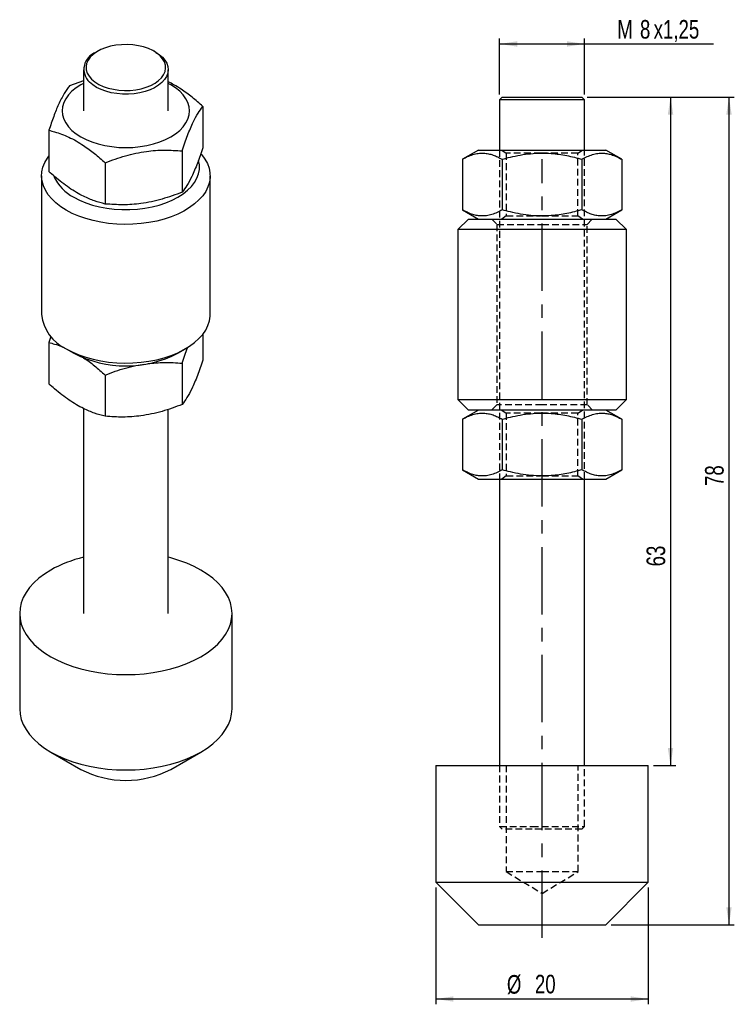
# Model space of a CAD drawing. Extents: x 24.1 to 91.4, y 49.2 to 142.
import ezdxf

# ---------------------------------------------------------------- set-up
doc = ezdxf.new("R2010")
doc.units = 0
doc.header["$LTSCALE"] = 0.5
doc.linetypes.add('CENTERX2', pattern=[20.32, 12.7, -2.54, 2.54, -2.54])
doc.linetypes.add('HIDDEN', pattern=[1.905, 1.27, -0.635])
doc.layers.get('0').update_dxf_attribs({"linetype": 'CONTINUOUS'})
doc.layers.add('FORMATO', color=179, linetype='CONTINUOUS')
doc.styles.add('SLDTEXTSTYLE0', font='TXT', dxfattribs={"width": 0.75})
doc.dimstyles.new('SLDDIMSTYLE0', dxfattribs={"dimtxt": 1.75, "dimasz": 1.651, "dimexe": 0, "dimexo": 0.0625, "dimgap": 0.4375, "dimtad": 1, "dimdec": 3, "dimrnd": 1e-09, "dimzin": 12, "dimtxsty": 'SLDTEXTSTYLE0', "dimsah": 1, "dimcen": 0.09, "dimazin": 3, "dimtfac": 1, "dimtdec": 3, "dimtofl": 0, "dimtmove": 0, "dimatfit": 3, "dimtolj": 1, "dimtzin": 12})

# ---------------------------------------------------------------- blocks, each defined once
blk = doc.blocks.new('_D')
at = {"layer": 'FORMATO'}
for p, q in [((69.321, 134.913), (69.321, 140.163)), ((77.321, 134.913), (77.321, 140.163)), ((69.321, 139.663), (77.321, 139.663)), ((77.321, 139.663), (89.481, 139.663))]:
    blk.add_line(p, q, dxfattribs=at)
for points in [[(69.321, 139.663), (70.972, 139.409), (70.972, 139.917)], [(77.321, 139.663), (75.67, 139.917), (75.67, 139.409)]]:
    blk.add_solid(points, dxfattribs=at)
at = {"layer": 'FORMATO', "char_height": 1.75, "attachment_point": 1, "style": 'SLDTEXTSTYLE0'}
for s, insert in [('M', (80.398, 141.919)), ('8', (82.541, 141.919)), ('x1,25', (83.834, 141.919))]:
    blk.add_mtext(s, dxfattribs=dict(at, insert=insert))
blk = doc.blocks.new('_D_1')
at = {"layer": 'FORMATO'}
for p, q in [((77.571, 134.663), (91.426, 134.663)), ((90.926, 134.663), (90.926, 56.663)), ((79.821, 56.663), (91.426, 56.663))]:
    blk.add_line(p, q, dxfattribs=at)
for points in [[(90.926, 134.663), (90.672, 133.012), (91.18, 133.012)], [(90.926, 56.663), (91.18, 58.314), (90.672, 58.314)]]:
    blk.add_solid(points, dxfattribs=at)
at = {"layer": 'FORMATO', "insert": (88.671, 98.009), "char_height": 1.75, "attachment_point": 1, "rotation": 90, "style": 'SLDTEXTSTYLE0'}
blk.add_mtext('78', dxfattribs=at)
blk = doc.blocks.new('_D_2')
at = {"layer": 'FORMATO'}
for p, q in [((63.321, 60.163), (63.321, 49.163)), ((83.321, 60.163), (83.321, 49.163)), ((83.321, 49.663), (63.321, 49.663))]:
    blk.add_line(p, q, dxfattribs=at)
for points in [[(63.321, 49.663), (64.972, 49.409), (64.972, 49.917)], [(83.321, 49.663), (81.67, 49.917), (81.67, 49.409)]]:
    blk.add_solid(points, dxfattribs=at)
at = {"layer": 'FORMATO', "char_height": 1.75, "attachment_point": 1, "style": 'SLDTEXTSTYLE0'}
for s, insert in [('%%c', (70.003, 51.919)), ('20', (72.642, 51.946))]:
    blk.add_mtext(s, dxfattribs=dict(at, insert=insert))
blk = doc.blocks.new('_D_3')
at = {"layer": 'FORMATO'}
for p, q in [((77.571, 134.663), (85.919, 134.663)), ((85.419, 134.663), (85.419, 71.663)), ((83.821, 71.663), (85.919, 71.663))]:
    blk.add_line(p, q, dxfattribs=at)
for points in [[(85.419, 134.663), (85.165, 133.012), (85.673, 133.012)], [(85.419, 71.663), (85.673, 73.314), (85.165, 73.314)]]:
    blk.add_solid(points, dxfattribs=at)
at = {"layer": 'FORMATO', "insert": (83.163, 90.434), "char_height": 1.75, "attachment_point": 1, "rotation": 90, "style": 'SLDTEXTSTYLE0'}
blk.add_mtext('63', dxfattribs=at)

msp = doc.modelspace()

# ---------------------------------------------------------------- linework, layer by layer
at = {"color": 7, "linetype": 'CONTINUOUS'}
for p, q in [((31.4564, 138.9749), (31.2796, 138.8728)), ((36.9373, 138.8728), (36.7605, 138.9749)), ((30.1085, 137.2402), (30.1085, 133.3617)), ((38.1085, 133.3617), (38.1085, 137.2402)), ((30.1085, 136.175), (28.8012, 135.7157)), ((69.5706, 134.6632), (69.3206, 134.4132)), ((69.5706, 134.6632), (72.3993, 134.6632)), ((72.3993, 134.6632), (77.0706, 134.6632)), ((77.3206, 134.4132), (77.0706, 134.6632)), ((41.3583, 133.7733), (41.3583, 129.8854)), ((69.3206, 134.4132), (69.3206, 129.6632)), ((72.3379, 134.4132), (69.3206, 134.4132)), ((77.3206, 134.4132), (72.3379, 134.4132)), ((77.3206, 129.6632), (77.3206, 134.4132)), ((26.8586, 131.5305), (26.8586, 127.6425)), ((39.4157, 129.5881), (39.4157, 125.7001)), ((67.3206, 129.6632), (65.8151, 128.794)), ((67.3206, 129.6632), (79.3206, 129.6632)), ((80.8262, 128.794), (79.3206, 129.6632)), ((32.1659, 128.4667), (32.1659, 124.5787)), ((65.8151, 128.794), (65.8151, 124.0325)), ((69.5678, 128.794), (69.5678, 124.0325)), ((77.0734, 128.794), (77.0734, 124.0325)), ((80.8262, 128.794), (80.8262, 124.0325)), ((26.171, 127.2376), (26.171, 114.173)), ((42.046, 114.173), (42.046, 127.2376)), ((65.8151, 124.0325), (67.3206, 123.1632)), ((79.3206, 123.1632), (80.8262, 124.0325)), ((66.3831, 123.1632), (65.3831, 122.1632)), ((66.3831, 123.1632), (73.3206, 123.1632)), ((73.3206, 123.1632), (80.2581, 123.1632)), ((81.2581, 122.1632), (80.2581, 123.1632)), ((65.3831, 122.1632), (65.3831, 106.1632)), ((73.3206, 122.1632), (65.3831, 122.1632)), ((81.2581, 122.1632), (73.3206, 122.1632)), ((81.2581, 106.1632), (81.2581, 122.1632)), ((41.3583, 112.3073), (41.3583, 109.8801)), ((27.0546, 112.0911), (26.8586, 111.5252)), ((26.8586, 111.5252), (26.8586, 107.6372)), ((28.4949, 110.9334), (29.2021, 110.525)), ((39.0148, 110.525), (39.722, 110.9334)), ((39.4157, 109.5829), (39.4157, 105.6949)), ((32.1659, 108.4614), (32.1659, 104.5734)), ((65.3831, 106.1632), (66.3831, 105.1632)), ((65.3831, 106.1632), (73.3206, 106.1632)), ((73.3206, 106.1632), (81.2581, 106.1632)), ((80.2581, 105.1632), (81.2581, 106.1632)), ((30.1085, 105.3137), (30.1085, 86.0023)), ((38.1085, 86.0023), (38.1085, 105.2278)), ((67.3206, 105.1632), (65.8151, 104.294)), ((73.3206, 105.1632), (66.3831, 105.1632)), ((80.2581, 105.1632), (73.3206, 105.1632)), ((80.8262, 104.294), (79.3206, 105.1632)), ((65.8151, 104.294), (65.8151, 99.5325)), ((69.5678, 104.294), (69.5678, 99.5325)), ((77.0734, 104.294), (77.0734, 99.5325)), ((80.8262, 104.294), (80.8262, 99.5325)), ((65.8151, 99.5325), (67.3206, 98.6632)), ((79.3206, 98.6632), (80.8262, 99.5325)), ((67.3206, 98.6632), (79.3206, 98.6632)), ((69.3206, 98.6632), (69.3206, 71.6632)), ((77.3206, 71.6632), (77.3206, 98.6632)), ((24.1085, 86.0023), (24.1085, 77.0204)), ((44.1085, 77.0204), (44.1085, 86.0023)), ((27.0362, 72.939), (29.8651, 71.3054)), ((38.3518, 71.3054), (41.1807, 72.939)), ((63.3206, 71.6632), (63.3206, 60.6632)), ((63.3206, 71.6632), (83.3206, 71.6632)), ((83.3206, 60.6632), (83.3206, 71.6632)), ((63.3206, 60.6632), (67.3206, 56.6632)), ((63.3206, 60.6632), (83.3206, 60.6632)), ((79.3206, 56.6632), (83.3206, 60.6632)), ((67.3206, 56.6632), (79.3206, 56.6632))]:
    msp.add_line(p, q, dxfattribs=at)
at = {"color": 7, "linetype": 'HIDDEN'}
for p, q in [((69.3206, 129.6632), (69.3206, 98.6632)), ((69.53, 129.6632), (69.9456, 129.3723)), ((73.1965, 129.3723), (69.9456, 129.3723)), ((69.9456, 129.3723), (69.9456, 123.4542)), ((76.6956, 129.3723), (73.2441, 129.3723)), ((76.6956, 129.3723), (77.1112, 129.6632)), ((76.6956, 123.4542), (76.6956, 129.3723)), ((77.3206, 98.6632), (77.3206, 129.6632)), ((69.9456, 123.4542), (69.53, 123.1632)), ((69.9456, 123.4542), (73.1805, 123.4542)), ((73.2771, 123.4542), (76.6956, 123.4542)), ((77.1112, 123.1632), (76.6956, 123.4542)), ((68.5706, 123.1632), (69.0706, 122.6632)), ((69.0706, 122.6632), (73.3206, 122.6632)), ((69.0706, 122.6632), (69.0706, 105.6632)), ((73.3206, 122.6632), (77.5706, 122.6632)), ((77.5706, 122.6632), (78.0706, 123.1632)), ((77.5706, 105.6632), (77.5706, 122.6632)), ((69.0706, 105.6632), (68.5706, 105.1632)), ((73.3206, 105.6632), (69.0706, 105.6632)), ((69.53, 105.1632), (69.9456, 104.8723)), ((73.1965, 104.8723), (69.9456, 104.8723)), ((69.9456, 104.8723), (69.9456, 98.9542)), ((76.6956, 104.8723), (73.2441, 104.8723)), ((77.5706, 105.6632), (73.3206, 105.6632)), ((76.6956, 104.8723), (77.1112, 105.1632)), ((76.6956, 98.9542), (76.6956, 104.8723)), ((78.0706, 105.1632), (77.5706, 105.6632)), ((69.9456, 98.9542), (69.53, 98.6632)), ((69.9456, 98.9542), (73.1805, 98.9542)), ((73.2771, 98.9542), (76.6956, 98.9542)), ((77.1112, 98.6632), (76.6956, 98.9542)), ((69.3206, 71.6632), (69.3206, 65.9132)), ((69.9206, 71.6632), (69.9206, 61.6632)), ((76.7206, 61.6632), (76.7206, 71.6632)), ((77.3206, 65.9132), (77.3206, 71.6632)), ((69.3206, 65.9132), (72.3379, 65.9132)), ((69.3206, 65.9132), (69.5706, 65.6632)), ((72.3379, 65.9132), (77.3206, 65.9132)), ((77.0706, 65.6632), (77.3206, 65.9132)), ((72.3993, 65.6632), (69.5706, 65.6632)), ((77.0706, 65.6632), (72.3993, 65.6632)), ((69.9206, 61.6632), (73.3206, 61.6632)), ((69.9206, 61.6632), (73.3206, 59.6203)), ((73.3206, 61.6632), (76.7206, 61.6632)), ((73.3206, 59.6203), (76.7206, 61.6632))]:
    msp.add_line(p, q, dxfattribs=at)
at = {"color": 7, "linetype": 'CONTINUOUS', "flags": 128}
for points in [[(30.8866, 136.3366), (31.1925, 136.0832), (31.5577, 135.8575), (31.9749, 135.6641), (32.4355, 135.5069), (32.9302, 135.3892), (33.4488, 135.3133), (33.9809, 135.2808), (34.5156, 135.2923), (35.042, 135.3477), (35.5493, 135.4457), (36.0274, 135.5845), (36.4664, 135.761), (36.8573, 135.9719), (37.1924, 136.2127), (37.4646, 136.4786), (37.6685, 136.7642), (37.8, 137.0636), (37.8563, 137.3707), (37.8363, 137.6794), (37.7404, 137.9833), (37.5706, 138.2762), (37.3303, 138.5521), (37.0244, 138.8056), (36.6592, 139.0313), (36.242, 139.2247), (35.7814, 139.3818), (35.2867, 139.4996), (34.7681, 139.5755), (34.236, 139.608), (33.7013, 139.5964), (33.175, 139.5411), (32.6676, 139.443), (32.1895, 139.3043), (31.7505, 139.1277), (31.3596, 138.9169), (31.0245, 138.676), (30.7523, 138.4101), (30.5484, 138.1246), (30.4169, 137.8252), (30.3606, 137.518), (30.3806, 137.2094), (30.4765, 136.9055), (30.6463, 136.6126), (30.8866, 136.3366)], [(36.9373, 138.8728), (37.2344, 138.681), (37.5451, 138.4219), (37.7918, 138.1407), (37.9699, 137.8428), (38.076, 137.5336), (38.1083, 137.219), (38.066, 136.9048), (37.95, 136.5968), (37.7625, 136.3009), (37.5069, 136.0224), (37.188, 135.7666), (36.8117, 135.5382), (36.3851, 135.3416), (35.916, 135.1803), (35.4133, 135.0574), (34.8863, 134.9752), (34.3448, 134.9351), (33.7988, 134.938), (33.2587, 134.9838), (32.7344, 135.0716), (32.2356, 135.1998), (31.7718, 135.366), (31.3515, 135.5672), (30.9825, 135.7995), (30.6718, 136.0586), (30.6718, 136.0586)], [(30.1085, 135.9434), (29.8658, 135.8109), (29.4175, 135.5213), (29.0281, 135.2045), (28.7026, 134.8645), (28.4452, 134.5057), (28.2589, 134.1324), (28.1462, 133.7495), (28.1085, 133.3617), (28.1462, 132.9739), (28.2589, 132.5909), (28.4452, 132.2177), (28.7026, 131.8588), (29.0281, 131.5189), (29.4175, 131.2021), (29.8658, 130.9125), (30.3675, 130.6536), (30.9163, 130.4289), (31.5052, 130.241), (32.1268, 130.0923), (32.7733, 129.9848), (33.4367, 129.9197), (34.1085, 129.8979), (34.7802, 129.9197), (35.4436, 129.9848), (36.0901, 130.0923), (36.7118, 130.241), (37.3006, 130.4289), (37.8494, 130.6536), (38.3511, 130.9125), (38.7994, 131.2021), (39.1888, 131.5189), (39.5143, 131.8588), (39.7718, 132.2177), (39.958, 132.5909), (40.0707, 132.9739), (40.1085, 133.3617), (40.0707, 133.7495), (39.958, 134.1324), (39.7718, 134.5057), (39.5143, 134.8645), (39.1888, 135.2045), (38.7994, 135.5213), (38.3511, 135.8109), (38.1085, 135.9434)], [(28.4958, 123.9975), (27.9803, 124.3253), (27.522, 124.6804), (27.1252, 125.0593), (26.7936, 125.4585), (26.5304, 125.8744), (26.3378, 126.303), (26.2178, 126.7403), (26.1715, 127.1823), (26.1993, 127.6247), (26.301, 128.0636), (26.4755, 128.4947), (26.7213, 128.9141), (26.8586, 129.1033)], [(41.18, 129.3188), (41.2658, 129.2186), (41.5636, 128.8106), (41.7918, 128.3879), (41.9482, 127.9544), (42.0315, 127.5143), (42.0407, 127.0716), (41.9759, 126.6304), (41.8377, 126.1949), (41.6273, 125.7691), (41.3467, 125.357), (40.9985, 124.9625), (40.5859, 124.5892), (40.1129, 124.2407), (39.5839, 123.9202), (39.0037, 123.6306), (38.3778, 123.3747), (37.712, 123.1548), (37.0126, 122.9731), (36.2861, 122.8312), (35.5392, 122.7305), (34.779, 122.6718), (34.0125, 122.6557), (33.247, 122.6825), (32.4894, 122.7517), (31.747, 122.8629), (31.0267, 123.0149), (30.3351, 123.2063), (29.6787, 123.4353), (29.0637, 123.6999), (28.4958, 123.9975)], [(29.2029, 125.2222), (29.7425, 124.9417), (30.33, 124.6953), (30.9589, 124.4857), (31.6223, 124.3152), (32.3129, 124.1857), (33.0232, 124.0985), (33.7454, 124.0547), (34.4715, 124.0547), (35.1937, 124.0985), (35.904, 124.1857), (36.5946, 124.3152), (37.258, 124.4857), (37.8869, 124.6953), (38.4744, 124.9417), (39.014, 125.2222), (39.4999, 125.5338), (39.9267, 125.8729), (40.2898, 126.236), (40.5852, 126.6189), (40.8096, 127.0176), (40.9605, 127.4276), (41.0364, 127.8446), (41.0364, 128.2638), (40.9605, 128.6807), (40.9599, 128.6829)], [(28.4958, 110.9328), (29.0637, 110.6353), (29.6787, 110.3707), (30.3351, 110.1416), (31.0267, 109.9502), (31.747, 109.7982), (32.4894, 109.6871), (33.247, 109.6178), (34.0125, 109.5911), (34.779, 109.6071), (35.5392, 109.6658), (36.2861, 109.7666), (37.0126, 109.9085), (37.712, 110.0902), (38.3778, 110.31), (39.0037, 110.5659), (39.5839, 110.8555), (40.1129, 111.1761), (40.5859, 111.5246), (40.9985, 111.8979), (41.3467, 112.2924), (41.6273, 112.7044), (41.8377, 113.1302), (41.9759, 113.5657), (42.0407, 114.0069), (42.046, 114.173)], [(27.0374, 90.0843), (26.448, 89.713), (25.9169, 89.3135), (25.4482, 88.8887), (25.0454, 88.442), (24.7115, 87.9767), (24.4492, 87.4964), (24.2604, 87.0048), (24.1465, 86.5054), (24.1085, 86.0023), (24.1465, 85.4992), (24.2604, 84.9999), (24.4492, 84.5082), (24.7115, 84.0279), (25.0454, 83.5626), (25.4482, 83.1159), (25.9169, 82.6911), (26.448, 82.2916), (27.0374, 81.9203), (27.6806, 81.58), (28.3727, 81.2734), (29.1085, 81.0028), (29.8823, 80.7703), (30.6883, 80.5776), (31.5203, 80.4261), (32.372, 80.3171), (33.2369, 80.2514), (34.1085, 80.2294), (34.98, 80.2514), (35.8449, 80.3171), (36.6966, 80.4261), (37.5287, 80.5776), (38.3346, 80.7703), (39.1085, 81.0028), (39.8442, 81.2734), (40.5363, 81.58), (41.1795, 81.9203), (41.7689, 82.2916), (42.3, 82.6911), (42.7687, 83.1159), (43.1715, 83.5626), (43.5054, 84.0279), (43.7677, 84.5082), (43.9565, 84.9999), (44.0704, 85.4992), (44.1085, 86.0023), (44.0704, 86.5054), (43.9565, 87.0048), (43.7677, 87.4964), (43.5054, 87.9767), (43.1715, 88.442), (42.7687, 88.8887), (42.3, 89.3135), (41.7689, 89.713), (41.1795, 90.0843), (40.5363, 90.4246), (39.8442, 90.7312), (39.1085, 91.0018), (38.3346, 91.2343), (38.1085, 91.2932)], [(24.1085, 77.0204), (24.1465, 76.5172), (24.2604, 76.0179), (24.4492, 75.5262), (24.7115, 75.0459), (25.0454, 74.5806), (25.4482, 74.1339), (25.9169, 73.7092), (26.448, 73.3096), (27.0374, 72.9383), (27.6806, 72.5981), (28.3727, 72.2915), (29.1085, 72.0209), (29.8823, 71.7884), (30.6883, 71.5956), (31.5203, 71.4442), (32.372, 71.3352), (33.2369, 71.2694), (34.1085, 71.2475), (34.98, 71.2694), (35.8449, 71.3352), (36.6966, 71.4442), (37.5287, 71.5956), (38.3346, 71.7884), (39.1085, 72.0209), (39.8442, 72.2915), (40.5363, 72.5981), (41.1795, 72.9383), (41.7689, 73.3096), (42.3, 73.7092), (42.7687, 74.1339), (43.1715, 74.5806), (43.5054, 75.0459), (43.7677, 75.5262), (43.9565, 76.0179), (44.0704, 76.5172), (44.1085, 77.0204)]]:
    msp.add_lwpolyline(points, dxfattribs=at)
at = {"color": 7, "linetype": 'CONTINUOUS'}
for centre, radius, start, end in [((31.8591, 137.2749), 1.6997, 109.935795, 225.691685), ((31.0371, 128.8353), 4.052, 203.992149, 243.084348), ((30.1119, 114.5465), 3.9586, 185.414778, 245.905363), ((34.1084, 119.9592), 10.6338, 242.528031, 297.477344), ((32.9737, 79.509), 12.1276, 103.665897, 119.307062), ((34.1085, 79.4399), 9.1748, 242.45152, 297.54848)]:
    msp.add_arc(centre, radius, start, end, dxfattribs=at)
for points, knots in [([(28.8012, 135.7157), (28.7173, 135.6071), (28.5495, 135.3898), (28.291, 134.9882), (28.0277, 134.5144), (27.6983, 133.8279), (27.3039, 132.8559), (27.008, 131.975), (26.8586, 131.5305)], [0, 0, 0, 0, 0.13233613, 0.26463485, 0.39989307, 0.53512688, 0.76543345, 1, 1, 1, 1]), ([(41.3583, 133.7733), (41.0249, 134.0682), (40.3549, 134.6608), (39.4416, 135.3301), (38.689, 135.8011), (38.2857, 136.0033), (38.1085, 136.0922)], [0, 0, 0, 0, 0.31432835, 0.63169369, 0.83807849, 1, 1, 1, 1]), ([(39.4157, 129.5881), (39.4996, 129.8411), (39.6674, 130.347), (39.9259, 131.059), (40.1892, 131.7199), (40.5186, 132.4526), (40.913, 133.1802), (41.2089, 133.5744), (41.3583, 133.7733)], [0, 0, 0, 0, 0.1323361, 0.2646349, 0.3998931, 0.5351269, 0.7654335, 1, 1, 1, 1]), ([(26.8586, 131.5305), (27.0374, 131.4843), (27.4346, 131.3816), (28.0604, 131.1703), (28.7399, 130.8868), (29.4307, 130.5306), (30.2397, 130.0321), (31.1589, 129.3565), (31.8289, 128.7644), (32.1659, 128.4667)], [0, 0, 0, 0, 0.10324025, 0.22946081, 0.35564824, 0.48492264, 0.61419372, 0.80599228, 1, 1, 1, 1]), ([(32.1659, 128.4667), (32.4791, 128.5873), (33.1054, 128.8285), (34.0699, 129.1329), (35.0527, 129.3785), (36.2819, 129.5917), (37.754, 129.6972), (38.8584, 129.6247), (39.4157, 129.5881)], [0, 0, 0, 0, 0.13233613, 0.26463485, 0.39989307, 0.53512688, 0.76543345, 1, 1, 1, 1]), ([(41.3583, 129.8854), (41.2743, 129.6324), (41.1065, 129.1265), (40.8481, 128.4145), (40.5847, 127.7535), (40.2554, 127.0209), (39.8609, 126.2932), (39.565, 125.899), (39.4157, 125.7001)], [0, 0, 0, 0, 0.1323361, 0.2646349, 0.3998931, 0.5351269, 0.7654335, 1, 1, 1, 1]), ([(65.8151, 128.794), (65.9772, 128.8824), (66.3014, 129.0591), (66.8007, 129.2493), (67.3094, 129.3636), (67.7996, 129.3863), (68.2634, 129.3275), (68.7011, 129.2071), (69.1368, 129.0306), (69.4242, 128.8729), (69.5678, 128.794)], [0, 0, 0, 0, 0.1323039, 0.2645704, 0.3997957, 0.5349965, 0.6501888, 0.7653989, 0.8826881, 1, 1, 1, 1]), ([(69.5678, 128.794), (69.8206, 128.8638), (70.3824, 129.0189), (71.2674, 129.2026), (72.2283, 129.3357), (73.2053, 129.3879), (74.3493, 129.3493), (75.6494, 129.1719), (76.5969, 128.9204), (77.0734, 128.794)], [0, 0, 0, 0, 0.10324025, 0.22946081, 0.35564824, 0.48492264, 0.61419372, 0.80599228, 1, 1, 1, 1]), ([(77.0734, 128.794), (77.2355, 128.8824), (77.5597, 129.0591), (78.059, 129.2493), (78.5677, 129.3636), (79.058, 129.3863), (79.5217, 129.3275), (79.9594, 129.2071), (80.3951, 129.0306), (80.6825, 128.8729), (80.8262, 128.794)], [0, 0, 0, 0, 0.1323039, 0.2645704, 0.39979567, 0.53499654, 0.65018875, 0.76539893, 0.88268812, 1, 1, 1, 1]), ([(32.1659, 124.5787), (31.8325, 124.6689), (31.1625, 124.8502), (30.249, 125.2329), (29.4481, 125.6631), (28.763, 126.0983), (28.0775, 126.6014), (27.4402, 127.1214), (27.0374, 127.4824), (26.8586, 127.6425)], [0, 0, 0, 0, 0.19197515, 0.38580513, 0.51185406, 0.63790536, 0.76731432, 0.8967598, 1, 1, 1, 1]), ([(39.4157, 125.7001), (39.1025, 125.5795), (38.4761, 125.3383), (37.5116, 125.0339), (36.5288, 124.7883), (35.2996, 124.5751), (33.8275, 124.4696), (32.7231, 124.5421), (32.1659, 124.5787)], [0, 0, 0, 0, 0.1323361, 0.2646349, 0.3998931, 0.5351269, 0.7654335, 1, 1, 1, 1]), ([(69.5678, 124.0325), (69.4057, 123.9441), (69.0815, 123.7674), (68.5822, 123.5772), (68.0735, 123.4629), (67.5833, 123.4402), (67.1195, 123.499), (66.6818, 123.6194), (66.2461, 123.7959), (65.9587, 123.9536), (65.8151, 124.0325)], [0, 0, 0, 0, 0.1323039, 0.2645704, 0.3997957, 0.5349965, 0.6501888, 0.7653989, 0.8826881, 1, 1, 1, 1]), ([(77.0734, 124.0325), (76.6019, 123.9073), (75.6545, 123.6557), (74.3626, 123.4785), (73.2299, 123.439), (72.261, 123.4877), (71.2916, 123.6191), (70.3903, 123.8055), (69.8206, 123.9627), (69.5678, 124.0325)], [0, 0, 0, 0, 0.19197515, 0.38580513, 0.51185406, 0.63790536, 0.76731432, 0.8967598, 1, 1, 1, 1]), ([(80.8262, 124.0325), (80.664, 123.9441), (80.3398, 123.7674), (79.8405, 123.5772), (79.3319, 123.4629), (78.8416, 123.4402), (78.3778, 123.499), (77.9401, 123.6194), (77.5044, 123.7959), (77.2171, 123.9536), (77.0734, 124.0325)], [0, 0, 0, 0, 0.1323039, 0.2645704, 0.3997957, 0.5349965, 0.6501888, 0.7653989, 0.8826881, 1, 1, 1, 1]), ([(26.8586, 111.5252), (27.0374, 111.4784), (27.4348, 111.3745), (27.9191, 111.2194), (28.2265, 111.0872), (28.309, 111.0517)], [0, 0, 0, 0, 0.3743759, 0.8320844, 1, 1, 1, 1]), ([(39.4157, 109.5829), (39.4997, 109.8346), (39.6676, 110.338), (39.8459, 110.8438), (39.9403, 111.079), (39.9482, 111.0988)], [0, 0, 0, 0, 0.4781671, 0.9561991, 1, 1, 1, 1]), ([(30.048, 110.1339), (30.0742, 110.1178), (30.4447, 109.8911), (31.1587, 109.3452), (31.8289, 108.7572), (32.1659, 108.4614)], [0, 0, 0, 0, 0.0365376, 0.5155104, 1, 1, 1, 1]), ([(32.1659, 108.4614), (32.4791, 108.5822), (33.1054, 108.8236), (34.07, 109.1264), (34.994, 109.3632), (35.5988, 109.4594), (35.8716, 109.5028)], [0, 0, 0, 0, 0.25893582, 0.51779843, 0.78245175, 1, 1, 1, 1]), ([(36.1699, 109.5421), (36.6942, 109.5932), (37.7938, 109.7002), (38.8586, 109.6232), (39.4157, 109.5829)], [0, 0, 0, 0, 0.47674986, 1, 1, 1, 1]), ([(41.3583, 109.8801), (41.2743, 109.6271), (41.1065, 109.1212), (40.8481, 108.4092), (40.5847, 107.7483), (40.2554, 107.0156), (39.8609, 106.288), (39.565, 105.8938), (39.4157, 105.6949)], [0, 0, 0, 0, 0.1323361, 0.2646349, 0.3998931, 0.5351269, 0.7654335, 1, 1, 1, 1]), ([(32.1659, 104.5734), (31.8325, 104.6637), (31.1625, 104.845), (30.249, 105.2277), (29.4481, 105.6578), (28.763, 106.093), (28.0775, 106.5961), (27.4402, 107.1162), (27.0374, 107.4771), (26.8586, 107.6372)], [0, 0, 0, 0, 0.19197515, 0.38580513, 0.51185406, 0.63790536, 0.76731432, 0.8967598, 1, 1, 1, 1]), ([(39.4157, 105.6949), (39.1025, 105.5743), (38.4761, 105.3331), (37.5116, 105.0287), (36.5288, 104.7831), (35.2996, 104.5698), (33.8275, 104.4643), (32.7231, 104.5368), (32.1659, 104.5734)], [0, 0, 0, 0, 0.13233613, 0.26463485, 0.39989307, 0.53512688, 0.76543345, 1, 1, 1, 1]), ([(65.8151, 104.294), (65.9772, 104.3824), (66.3014, 104.5591), (66.8007, 104.7493), (67.3094, 104.8636), (67.7996, 104.8863), (68.2634, 104.8275), (68.7011, 104.7071), (69.1368, 104.5306), (69.4242, 104.3729), (69.5678, 104.294)], [0, 0, 0, 0, 0.1323039, 0.2645704, 0.3997957, 0.5349965, 0.6501888, 0.7653989, 0.8826881, 1, 1, 1, 1]), ([(69.5678, 104.294), (69.8206, 104.3638), (70.3824, 104.5189), (71.2674, 104.7026), (72.2283, 104.8357), (73.2053, 104.8879), (74.3493, 104.8493), (75.6494, 104.6719), (76.5969, 104.4204), (77.0734, 104.294)], [0, 0, 0, 0, 0.1032402, 0.2294608, 0.3556482, 0.4849226, 0.6141937, 0.8059923, 1, 1, 1, 1]), ([(77.0734, 104.294), (77.2355, 104.3824), (77.5597, 104.5591), (78.059, 104.7493), (78.5677, 104.8636), (79.058, 104.8863), (79.5217, 104.8275), (79.9594, 104.7071), (80.3951, 104.5306), (80.6825, 104.3729), (80.8262, 104.294)], [0, 0, 0, 0, 0.1323039, 0.2645704, 0.3997957, 0.5349965, 0.6501888, 0.7653989, 0.8826881, 1, 1, 1, 1]), ([(69.5678, 99.5325), (69.4057, 99.4441), (69.0815, 99.2674), (68.5822, 99.0772), (68.0735, 98.9629), (67.5833, 98.9402), (67.1195, 98.999), (66.6818, 99.1194), (66.2461, 99.2959), (65.9587, 99.4536), (65.8151, 99.5325)], [0, 0, 0, 0, 0.1323039, 0.2645704, 0.3997957, 0.5349965, 0.6501888, 0.7653989, 0.8826881, 1, 1, 1, 1]), ([(77.0734, 99.5325), (76.6019, 99.4073), (75.6545, 99.1557), (74.3626, 98.9785), (73.2299, 98.939), (72.261, 98.9877), (71.2916, 99.1191), (70.3903, 99.3055), (69.8206, 99.4627), (69.5678, 99.5325)], [0, 0, 0, 0, 0.1919752, 0.3858051, 0.5118541, 0.6379054, 0.7673143, 0.8967598, 1, 1, 1, 1]), ([(80.8262, 99.5325), (80.664, 99.4441), (80.3398, 99.2674), (79.8405, 99.0772), (79.3319, 98.9629), (78.8416, 98.9402), (78.3778, 98.999), (77.9401, 99.1194), (77.5044, 99.2959), (77.2171, 99.4536), (77.0734, 99.5325)], [0, 0, 0, 0, 0.1323039, 0.2645704, 0.3997957, 0.5349965, 0.6501888, 0.7653989, 0.8826881, 1, 1, 1, 1])]:
    msp.add_open_spline(points, degree=3, knots=knots, dxfattribs=at)
at = {"layer": 'FORMATO', "linetype": 'CENTERX2'}
msp.add_line((73.3206, 55.4247), (73.3206, 128.8174), dxfattribs=at)

# ---------------------------------------------------------------- dimensions: what is measured, and where the dimension line sits
at = {"layer": 'FORMATO'}
for base, p1, p2, text, picture, middle in [((77.3206, 139.6632), (69.3206, 134.4132), (77.3206, 134.4132), 'M<>x1,25', '_D', (84.9391, 139.6632)), ((63.3206, 49.6632), (83.3206, 60.6632), (63.3206, 60.6632), '%%c<>', '_D_2', (72.6155, 49.6632))]:
    dim = msp.add_linear_dim(base=base, p1=p1, p2=p2, text=text, dimstyle='SLDDIMSTYLE0', dxfattribs=at)
    dim.commit()
    dim.dimension.update_dxf_attribs({"geometry": picture, "text_midpoint": middle, "dimtype": 160})
for base, p2, picture, middle in [((90.9264, 56.6632), (79.3206, 56.6632), '_D_1', (90.9264, 99.3023)), ((85.4192, 71.6632), (83.3206, 71.6632), '_D_3', (85.4192, 91.7273))]:
    dim = msp.add_linear_dim(base=base, p1=(77.0706, 134.6632), p2=p2, angle=90, dimstyle='SLDDIMSTYLE0', dxfattribs=at)
    dim.commit()
    dim.dimension.update_dxf_attribs({"geometry": picture, "text_midpoint": middle, "dimtype": 160})

doc.saveas('drawing.dxf')
